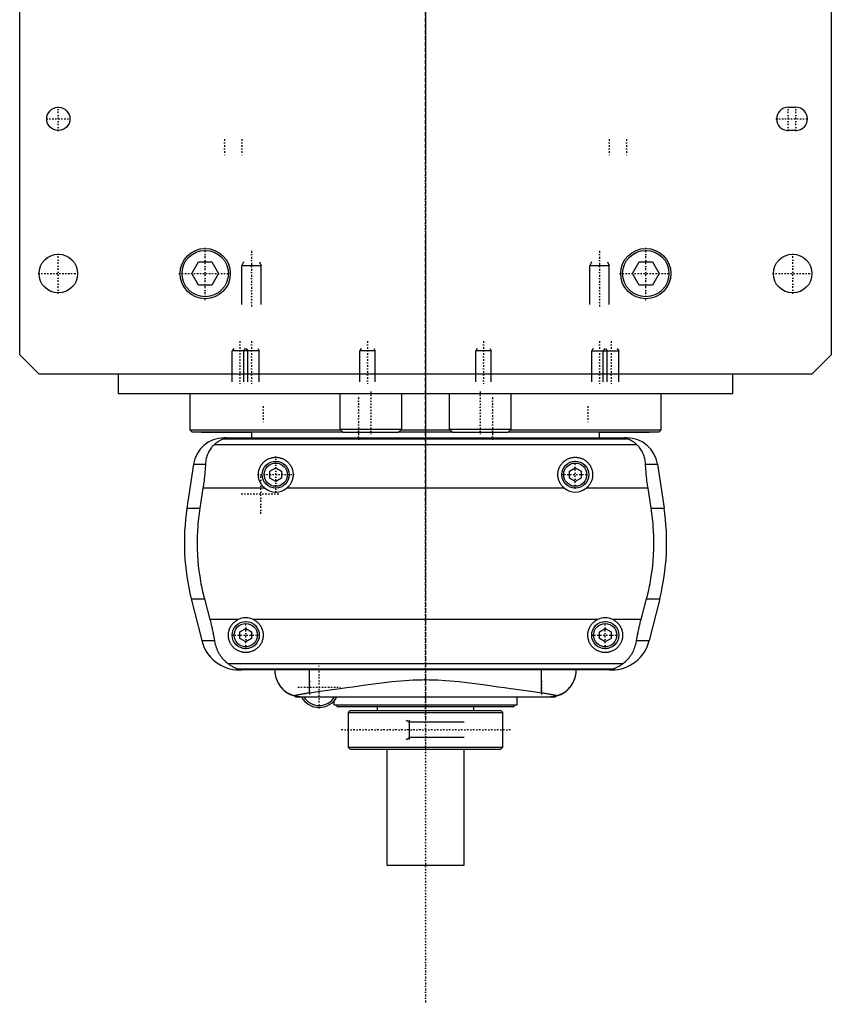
# Model space of a CAD drawing. Extents: x -105 to 105, y -146 to 645.
# Tile 1 of 3: x -105 to 105, y -146 to 108. Entities that reach past the tile are written whole.
import ezdxf

# ---------------------------------------------------------------- set-up
doc = ezdxf.new("R2010")
doc.units = 0
doc.linetypes.add('CENTER', pattern=[1.5, 0.45, -0.5, 0.05, -0.5])
for name, color, linetype in [('AM_0', 7, 'CONTINUOUS'), ('AM_10', 7, 'CONTINUOUS'), ('AM_7', 7, 'CENTER')]:
    doc.layers.add(name, color=color, linetype=linetype)

msp = doc.modelspace()

# ---------------------------------------------------------------- linework, layer by layer
at = {"layer": 'AM_0', "color": 7, "linetype": 'CONTINUOUS'}
for p, q in [((-105, 21.5), (-105, 311.5)), ((105, 311.5), (105, 21.5)), ((93.82, 85.5), (95.82, 85.5)), ((95.82, 79.5), (93.82, 79.5)), ((-60.46, 42.5), (-58.73, 45.5)), ((-58.73, 45.5), (-55.27, 45.5)), ((-55.27, 45.5), (-53.54, 42.5)), ((53.54, 42.5), (55.27, 45.5)), ((55.27, 45.5), (58.73, 45.5)), ((58.73, 45.5), (60.46, 42.5)), ((-58.73, 39.5), (-60.46, 42.5)), ((-53.54, 42.5), (-55.27, 39.5)), ((55.27, 39.5), (53.54, 42.5)), ((60.46, 42.5), (58.73, 39.5)), ((-55.27, 39.5), (-58.73, 39.5)), ((58.73, 39.5), (55.27, 39.5)), ((-100, 16.5), (-105, 21.5)), ((105, 21.5), (100, 16.5)), ((100, 16.5), (-100, 16.5)), ((-79.5, 16.5), (-79.5, 11.5)), ((79.5, 11.5), (79.5, 16.5)), ((-79.5, 11.5), (79.5, 11.5)), ((-61, 11.5), (-61, 2.08)), ((-22.16, 11.5), (-22.16, 2.3)), ((-6.16, 2.3), (-6.16, 11.5)), ((6.16, 11.5), (6.16, 2.3)), ((22.16, 2.3), (22.16, 11.5)), ((61, 2.08), (61, 11.5)), ((-61, 2.08), (-60.5, 1.58)), ((-61, 2.08), (-21.94, 2.08)), ((-60.5, 1.58), (-21.44, 1.58)), ((-58, 1.58), (-58, 1.5)), ((-58, 1.5), (-45.03, 1.5)), ((-52.11, 0), (52.11, 0)), ((-45, 1.58), (-45, 0)), ((-22.16, 2.3), (-21.36, 1.5)), ((-22.16, 2.3), (-6.16, 2.3)), ((-21.36, 1.5), (-6.96, 1.5)), ((-6.96, 1.5), (-6.16, 2.3)), ((-6.88, 1.58), (6.88, 1.58)), ((-6.38, 2.08), (6.38, 2.08)), ((6.16, 2.3), (6.96, 1.5)), ((6.16, 2.3), (22.16, 2.3)), ((6.96, 1.5), (21.36, 1.5)), ((21.36, 1.5), (22.16, 2.3)), ((21.44, 1.58), (60.5, 1.58)), ((21.94, 2.08), (61, 2.08)), ((45, 0), (45, 1.58)), ((45.03, 1.5), (58, 1.5)), ((58, 1.5), (58, 1.58)), ((60.5, 1.58), (61, 2.08)), ((-54.6, -1.69), (54.6, -1.69)), ((-52.38, -0.25), (52.38, -0.25)), ((-60.02, -6.81), (-61.72, -18.16)), ((-60.02, -6.81), (-56.93, -6.81)), ((56.93, -6.81), (60.02, -6.81)), ((60.02, -6.81), (61.72, -18.16)), ((-40.25, -8.63), (-38.75, -7.77)), ((-40.25, -10.37), (-40.25, -8.63)), ((-38.75, -7.77), (-37.25, -8.63)), ((-37.25, -8.63), (-37.25, -10.37)), ((37.25, -8.63), (38.75, -7.77)), ((37.25, -10.37), (37.25, -8.63)), ((38.75, -7.77), (40.25, -8.63)), ((40.25, -8.63), (40.25, -10.37)), ((-38.75, -11.23), (-40.25, -10.37)), ((-37.25, -10.37), (-38.75, -11.23)), ((38.75, -11.23), (37.25, -10.37)), ((40.25, -10.37), (38.75, -11.23)), ((-57.58, -13.03), (-58.39, -18.16)), ((-41.54, -13.03), (-57.58, -13.03)), ((35.96, -13.03), (-35.96, -13.03)), ((57.58, -13.03), (41.54, -13.03)), ((58.39, -18.16), (57.58, -13.03)), ((-61.72, -18.16), (-58.39, -18.16)), ((58.39, -18.16), (61.72, -18.16)), ((-60.6, -41.62), (-57.89, -52.43)), ((-60.6, -41.62), (-57.2, -41.62)), ((-57.2, -41.62), (-55.78, -46.97)), ((55.78, -46.97), (57.2, -41.62)), ((57.2, -41.62), (60.6, -41.62)), ((60.6, -41.62), (57.89, -52.43)), ((-48.5, -46.97), (-55.78, -46.97)), ((44.5, -46.97), (-44.5, -46.97)), ((55.78, -46.97), (48.5, -46.97)), ((-48, -50.13), (-46.5, -49.27)), ((-48, -51.87), (-48, -50.13)), ((-46.5, -49.27), (-45, -50.13)), ((-45, -50.13), (-45, -51.87)), ((45, -50.13), (46.5, -49.27)), ((45, -51.87), (45, -50.13)), ((46.5, -49.27), (48, -50.13)), ((48, -50.13), (48, -51.87)), ((-57.89, -52.43), (-54.6, -52.43)), ((-46.5, -52.73), (-48, -51.87)), ((-45, -51.87), (-46.5, -52.73)), ((46.5, -52.73), (45, -51.87)), ((48, -51.87), (46.5, -52.73)), ((54.6, -52.43), (57.89, -52.43)), ((-51.17, -58.31), (51.17, -58.31)), ((-48.57, -59.75), (48.57, -59.75)), ((48.19, -60), (-48.19, -60)), ((-30.04, -65.9), (-30.04, -60)), ((30.04, -65.9), (30.04, -60)), ((-33.85, -66.75), (-33.6, -67)), ((-33.6, -67), (33.6, -67)), ((-23.7, -68.07), (-23.7, -69)), ((23.7, -69), (23.7, -67)), ((33.6, -67), (33.85, -66.75)), ((-23.7, -69), (23.7, -69)), ((-22.9, -69), (-22.9, -69.5)), ((-22.9, -69.5), (22.9, -69.5)), ((-19.5, -70.5), (-20, -71)), ((-20, -71), (-20, -80)), ((-20, -71), (20, -71)), ((-19.5, -70.5), (19.5, -70.5)), ((-12.5, -69.5), (-12.5, -70.5)), ((12.5, -70.5), (12.5, -69.5)), ((20, -71), (19.5, -70.5)), ((20, -80), (20, -71)), ((22.9, -69.5), (22.9, -69)), ((-20, -80), (-19.5, -80.5)), ((-20, -80), (20, -80)), ((-19.5, -80.5), (19.5, -80.5)), ((-10, -80.5), (-10, -110.5)), ((10, -110.5), (10, -80.5)), ((19.5, -80.5), (20, -80)), ((-10, -110.5), (10, -110.5))]:
    msp.add_line(p, q, dxfattribs=at)
for points in [[(-51.49, 0, 0), (-51.5, 0, 0), (-51.51, 0, 0), (-51.52, 0, 0), (-51.52, 0, 0), (-51.53, 0, 0), (-51.53, 0, 0), (-51.54, 0, 0), (-51.55, 0, 0), (-51.56, 0, 0), (-51.57, 0, 0), (-51.57, 0, 0), (-51.58, 0, 0), (-51.59, 0, 0), (-51.6, 0, 0), (-51.6, 0, 0), (-51.61, 0, 0), (-51.62, 0, 0), (-51.63, 0, 0), (-51.63, 0, 0), (-51.64, 0, 0), (-51.65, 0, 0), (-51.65, 0, 0), (-51.66, 0, 0), (-51.67, 0, 0), (-51.67, 0, 0), (-51.68, 0, 0), (-51.68, 0, 0), (-51.69, 0, 0), (-51.7, 0, 0), (-51.7, 0, 0), (-51.71, 0, 0), (-51.72, 0, 0), (-51.72, 0, 0), (-51.73, 0, 0), (-51.73, 0, 0), (-51.74, 0, 0), (-51.75, 0, 0), (-51.76, 0, 0), (-51.76, -0.01, 0), (-51.77, -0.01, 0), (-51.77, -0.01, 0), (-51.78, -0.01, 0), (-51.78, -0.01, 0), (-51.79, -0.01, 0), (-51.8, -0.01, 0), (-51.8, -0.01, 0), (-51.81, -0.01, 0), (-51.81, -0.01, 0), (-51.82, -0.01, 0), (-51.82, -0.01, 0), (-51.84, -0.01, 0), (-51.87, -0.01, 0), (-51.89, -0.01, 0), (-51.91, -0.01, 0), (-51.93, -0.01, 0), (-51.96, -0.02, 0), (-51.99, -0.02, 0), (-52.01, -0.02, 0), (-52.04, -0.02, 0), (-52.05, -0.03, 0), (-52.06, -0.03, 0), (-52.08, -0.03, 0), (-52.1, -0.03, 0), (-52.1, -0.03, 0), (-52.11, -0.03, 0), (-52.13, -0.04, 0), (-52.15, -0.04, 0), (-52.15, -0.04, 0), (-52.16, -0.04, 0), (-52.17, -0.04, 0), (-52.19, -0.04, 0), (-52.23, -0.05, 0), (-52.3, -0.07, 0), (-52.35, -0.08, 0), (-52.39, -0.1, 0), (-52.41, -0.11, 0), (-52.42, -0.12, 0), (-52.43, -0.13, 0), (-52.45, -0.14, 0), (-52.45, -0.16, 0), (-52.45, -0.17, 0), (-52.45, -0.19, 0), (-52.44, -0.2, 0), (-52.44, -0.21, 0), (-52.43, -0.22, 0), (-52.41, -0.23, 0), (-52.39, -0.25, 0), (-52.38, -0.25, 0)], [(52.38, -0.25, 0), (52.39, -0.25, 0), (52.41, -0.23, 0), (52.43, -0.22, 0), (52.44, -0.21, 0), (52.44, -0.2, 0), (52.45, -0.19, 0), (52.45, -0.17, 0), (52.45, -0.16, 0), (52.45, -0.14, 0), (52.43, -0.13, 0), (52.42, -0.12, 0), (52.41, -0.11, 0), (52.39, -0.1, 0), (52.35, -0.08, 0), (52.3, -0.07, 0), (52.23, -0.05, 0), (52.19, -0.04, 0), (52.17, -0.04, 0), (52.16, -0.04, 0), (52.15, -0.04, 0), (52.15, -0.04, 0), (52.13, -0.04, 0), (52.11, -0.03, 0), (52.1, -0.03, 0), (52.1, -0.03, 0), (52.08, -0.03, 0), (52.06, -0.03, 0), (52.05, -0.03, 0), (52.04, -0.02, 0), (52.01, -0.02, 0), (51.99, -0.02, 0), (51.96, -0.02, 0), (51.93, -0.01, 0), (51.91, -0.01, 0), (51.89, -0.01, 0), (51.87, -0.01, 0), (51.84, -0.01, 0), (51.82, -0.01, 0), (51.82, -0.01, 0), (51.81, -0.01, 0), (51.81, -0.01, 0), (51.8, -0.01, 0), (51.8, -0.01, 0), (51.79, -0.01, 0), (51.78, -0.01, 0), (51.78, -0.01, 0), (51.77, -0.01, 0), (51.77, -0.01, 0), (51.76, -0.01, 0), (51.76, 0, 0), (51.75, 0, 0), (51.74, 0, 0), (51.73, 0, 0), (51.73, 0, 0), (51.72, 0, 0), (51.72, 0, 0), (51.71, 0, 0), (51.7, 0, 0), (51.7, 0, 0), (51.69, 0, 0), (51.68, 0, 0), (51.68, 0, 0), (51.67, 0, 0), (51.67, 0, 0), (51.66, 0, 0), (51.65, 0, 0), (51.65, 0, 0), (51.64, 0, 0), (51.63, 0, 0), (51.63, 0, 0), (51.62, 0, 0), (51.61, 0, 0), (51.6, 0, 0), (51.6, 0, 0), (51.59, 0, 0), (51.58, 0, 0), (51.57, 0, 0), (51.57, 0, 0), (51.56, 0, 0), (51.55, 0, 0), (51.54, 0, 0), (51.53, 0, 0), (51.53, 0, 0), (51.52, 0, 0), (51.52, 0, 0), (51.51, 0, 0), (51.5, 0, 0), (51.49, 0, 0)], [(-54.6, -1.69, 0), (-54.72, -1.8, 0), (-54.94, -2.02, 0), (-55.16, -2.25, 0), (-55.26, -2.37, 0), (-55.36, -2.49, 0), (-55.55, -2.74, 0), (-55.73, -3, 0), (-55.9, -3.27, 0), (-56.06, -3.55, 0), (-56.2, -3.83, 0), (-56.27, -3.98, 0), (-56.33, -4.12, 0), (-56.45, -4.42, 0), (-56.55, -4.72, 0), (-56.65, -5.03, 0), (-56.73, -5.34, 0), (-56.8, -5.66, 0), (-56.82, -5.83, 0), (-56.85, -5.99, 0), (-56.89, -6.32, 0), (-56.92, -6.65, 0), (-56.93, -6.81, 0)], [(-52.38, -0.25, 0), (-52.38, -0.25, 0), (-52.38, -0.26, 0), (-52.38, -0.26, 0), (-52.38, -0.26, 0), (-52.38, -0.26, 0), (-52.38, -0.26, 0), (-52.38, -0.27, 0), (-52.38, -0.27, 0), (-52.38, -0.27, 0), (-52.39, -0.27, 0), (-52.39, -0.28, 0), (-52.39, -0.28, 0), (-52.4, -0.28, 0), (-52.41, -0.28, 0), (-52.41, -0.29, 0), (-52.42, -0.29, 0), (-52.43, -0.3, 0), (-52.43, -0.3, 0), (-52.44, -0.3, 0), (-52.45, -0.31, 0), (-52.46, -0.31, 0), (-52.46, -0.31, 0), (-52.47, -0.32, 0), (-52.48, -0.32, 0), (-52.49, -0.33, 0), (-52.5, -0.33, 0), (-52.5, -0.33, 0), (-52.51, -0.34, 0), (-52.53, -0.34, 0), (-52.54, -0.35, 0), (-52.55, -0.35, 0), (-52.57, -0.36, 0), (-52.57, -0.36, 0), (-52.58, -0.37, 0), (-52.6, -0.37, 0), (-52.61, -0.38, 0), (-52.66, -0.4, 0), (-52.76, -0.45, 0), (-52.88, -0.51, 0), (-53, -0.57, 0), (-53.06, -0.6, 0), (-53.13, -0.64, 0), (-53.27, -0.72, 0), (-53.43, -0.81, 0), (-53.59, -0.91, 0), (-53.76, -1.02, 0), (-53.94, -1.15, 0), (-54.03, -1.21, 0), (-54.12, -1.29, 0), (-54.31, -1.44, 0), (-54.5, -1.6, 0), (-54.6, -1.69, 0)], [(54.6, -1.69, 0), (54.51, -1.61, 0), (54.32, -1.45, 0), (54.14, -1.31, 0), (54.06, -1.24, 0), (53.97, -1.17, 0), (53.8, -1.05, 0), (53.63, -0.94, 0), (53.48, -0.84, 0), (53.33, -0.75, 0), (53.18, -0.67, 0), (53.12, -0.63, 0), (53.05, -0.59, 0), (52.93, -0.53, 0), (52.81, -0.48, 0), (52.7, -0.42, 0), (52.64, -0.4, 0), (52.63, -0.39, 0), (52.61, -0.38, 0), (52.6, -0.38, 0), (52.6, -0.37, 0), (52.58, -0.37, 0), (52.57, -0.36, 0), (52.55, -0.35, 0), (52.54, -0.35, 0), (52.52, -0.34, 0), (52.52, -0.34, 0), (52.51, -0.33, 0), (52.5, -0.33, 0), (52.48, -0.32, 0), (52.48, -0.32, 0), (52.47, -0.32, 0), (52.46, -0.31, 0), (52.45, -0.31, 0), (52.44, -0.3, 0), (52.44, -0.3, 0), (52.43, -0.3, 0), (52.42, -0.29, 0), (52.41, -0.29, 0), (52.4, -0.28, 0), (52.4, -0.28, 0), (52.39, -0.28, 0), (52.39, -0.28, 0), (52.39, -0.27, 0), (52.38, -0.27, 0), (52.38, -0.27, 0), (52.38, -0.26, 0), (52.38, -0.26, 0), (52.38, -0.26, 0), (52.38, -0.26, 0), (52.38, -0.26, 0), (52.38, -0.25, 0), (52.38, -0.25, 0)], [(56.93, -6.81, 0), (56.92, -6.65, 0), (56.89, -6.32, 0), (56.85, -5.99, 0), (56.82, -5.83, 0), (56.8, -5.66, 0), (56.73, -5.34, 0), (56.65, -5.03, 0), (56.55, -4.72, 0), (56.45, -4.42, 0), (56.33, -4.12, 0), (56.27, -3.97, 0), (56.2, -3.83, 0), (56.06, -3.55, 0), (55.9, -3.27, 0), (55.73, -3, 0), (55.55, -2.74, 0), (55.36, -2.49, 0), (55.26, -2.37, 0), (55.16, -2.25, 0), (54.94, -2.02, 0), (54.72, -1.8, 0), (54.6, -1.69, 0)], [(-41.54, -13.03, 0), (-41.62, -12.97, 0), (-41.77, -12.83, 0), (-41.92, -12.69, 0), (-41.99, -12.62, 0), (-42.06, -12.55, 0), (-42.2, -12.39, 0), (-42.33, -12.23, 0), (-42.45, -12.06, 0), (-42.57, -11.89, 0), (-42.67, -11.7, 0), (-42.72, -11.61, 0), (-42.77, -11.52, 0), (-42.86, -11.32, 0), (-42.95, -11.13, 0), (-43.02, -10.93, 0), (-43.08, -10.73, 0), (-43.13, -10.52, 0), (-43.15, -10.42, 0), (-43.18, -10.32, 0), (-43.21, -10.11, 0), (-43.23, -9.91, 0), (-43.24, -9.81, 0), (-43.25, -9.71, 0), (-43.25, -9.51, 0), (-43.25, -9.31, 0), (-43.24, -9.21, 0), (-43.23, -9.11, 0), (-43.21, -8.91, 0), (-43.18, -8.7, 0), (-43.14, -8.5, 0), (-43.09, -8.3, 0), (-43.03, -8.1, 0), (-42.99, -8.01, 0), (-42.96, -7.91, 0), (-42.88, -7.72, 0), (-42.8, -7.53, 0), (-42.7, -7.34, 0), (-42.6, -7.17, 0), (-42.49, -6.99, 0), (-42.43, -6.91, 0), (-42.37, -6.83, 0), (-42.25, -6.67, 0), (-42.12, -6.52, 0), (-41.98, -6.37, 0), (-41.84, -6.23, 0), (-41.7, -6.1, 0), (-41.62, -6.03, 0), (-41.54, -5.97, 0), (-41.38, -5.85, 0), (-41.21, -5.73, 0), (-41.03, -5.62, 0), (-40.85, -5.52, 0), (-40.67, -5.43, 0), (-40.57, -5.38, 0), (-40.47, -5.34, 0), (-40.28, -5.27, 0), (-40.08, -5.2, 0), (-39.87, -5.14, 0), (-39.67, -5.1, 0), (-39.46, -5.06, 0), (-39.36, -5.04, 0), (-39.26, -5.03, 0), (-39.05, -5.01, 0), (-38.85, -5, 0), (-38.75, -5, 0), (-38.65, -5, 0), (-38.45, -5.01, 0), (-38.24, -5.03, 0), (-38.14, -5.04, 0), (-38.04, -5.06, 0), (-37.83, -5.1, 0), (-37.63, -5.14, 0), (-37.42, -5.2, 0), (-37.22, -5.27, 0), (-37.03, -5.34, 0), (-36.93, -5.38, 0), (-36.83, -5.43, 0), (-36.65, -5.52, 0), (-36.47, -5.62, 0), (-36.29, -5.73, 0), (-36.12, -5.85, 0), (-35.96, -5.97, 0), (-35.88, -6.03, 0), (-35.8, -6.1, 0), (-35.66, -6.23, 0), (-35.52, -6.37, 0), (-35.38, -6.52, 0), (-35.25, -6.67, 0), (-35.13, -6.83, 0), (-35.07, -6.91, 0), (-35.01, -6.99, 0), (-34.9, -7.17, 0), (-34.8, -7.34, 0), (-34.7, -7.53, 0), (-34.62, -7.72, 0), (-34.54, -7.91, 0), (-34.51, -8.01, 0), (-34.47, -8.1, 0), (-34.41, -8.3, 0), (-34.36, -8.5, 0), (-34.32, -8.7, 0), (-34.29, -8.91, 0), (-34.27, -9.11, 0), (-34.26, -9.21, 0), (-34.25, -9.31, 0), (-34.25, -9.51, 0), (-34.25, -9.71, 0), (-34.26, -9.81, 0), (-34.27, -9.91, 0), (-34.29, -10.11, 0), (-34.32, -10.32, 0), (-34.35, -10.42, 0), (-34.37, -10.52, 0), (-34.42, -10.73, 0), (-34.48, -10.93, 0), (-34.55, -11.13, 0), (-34.64, -11.32, 0), (-34.73, -11.52, 0), (-34.78, -11.61, 0), (-34.83, -11.7, 0), (-34.93, -11.89, 0), (-35.05, -12.06, 0), (-35.17, -12.23, 0), (-35.3, -12.39, 0), (-35.44, -12.55, 0), (-35.51, -12.62, 0), (-35.58, -12.69, 0), (-35.73, -12.83, 0), (-35.88, -12.97, 0), (-35.96, -13.03, 0)], [(35.96, -13.03, 0), (35.88, -12.97, 0), (35.73, -12.83, 0), (35.58, -12.69, 0), (35.51, -12.62, 0), (35.44, -12.55, 0), (35.3, -12.39, 0), (35.17, -12.23, 0), (35.05, -12.06, 0), (34.93, -11.89, 0), (34.83, -11.7, 0), (34.78, -11.61, 0), (34.73, -11.52, 0), (34.64, -11.32, 0), (34.55, -11.13, 0), (34.48, -10.93, 0), (34.42, -10.73, 0), (34.37, -10.52, 0), (34.35, -10.42, 0), (34.32, -10.32, 0), (34.29, -10.11, 0), (34.27, -9.91, 0), (34.26, -9.81, 0), (34.25, -9.71, 0), (34.25, -9.51, 0), (34.25, -9.31, 0), (34.26, -9.21, 0), (34.27, -9.11, 0), (34.29, -8.91, 0), (34.32, -8.7, 0), (34.36, -8.5, 0), (34.41, -8.3, 0), (34.47, -8.1, 0), (34.51, -8.01, 0), (34.54, -7.91, 0), (34.62, -7.72, 0), (34.7, -7.53, 0), (34.8, -7.34, 0), (34.9, -7.17, 0), (35.01, -6.99, 0), (35.07, -6.91, 0), (35.13, -6.83, 0), (35.25, -6.67, 0), (35.38, -6.52, 0), (35.52, -6.37, 0), (35.66, -6.23, 0), (35.8, -6.1, 0), (35.88, -6.03, 0), (35.96, -5.97, 0), (36.12, -5.85, 0), (36.29, -5.73, 0), (36.47, -5.62, 0), (36.65, -5.52, 0), (36.83, -5.43, 0), (36.93, -5.38, 0), (37.03, -5.34, 0), (37.22, -5.27, 0), (37.42, -5.2, 0), (37.63, -5.14, 0), (37.83, -5.1, 0), (38.04, -5.06, 0), (38.14, -5.04, 0), (38.24, -5.03, 0), (38.45, -5.01, 0), (38.65, -5, 0), (38.75, -5, 0), (38.85, -5, 0), (39.05, -5.01, 0), (39.26, -5.03, 0), (39.36, -5.04, 0), (39.46, -5.06, 0), (39.67, -5.1, 0), (39.87, -5.14, 0), (40.08, -5.2, 0), (40.28, -5.27, 0), (40.47, -5.34, 0), (40.57, -5.38, 0), (40.67, -5.43, 0), (40.85, -5.52, 0), (41.03, -5.62, 0), (41.21, -5.73, 0), (41.38, -5.85, 0), (41.54, -5.97, 0), (41.62, -6.03, 0), (41.7, -6.1, 0), (41.84, -6.23, 0), (41.98, -6.37, 0), (42.12, -6.52, 0), (42.25, -6.67, 0), (42.37, -6.83, 0), (42.43, -6.91, 0), (42.49, -6.99, 0), (42.6, -7.17, 0), (42.7, -7.34, 0), (42.8, -7.53, 0), (42.88, -7.72, 0), (42.96, -7.91, 0), (42.99, -8.01, 0), (43.03, -8.1, 0), (43.09, -8.3, 0), (43.14, -8.5, 0), (43.18, -8.7, 0), (43.21, -8.91, 0), (43.23, -9.11, 0), (43.24, -9.21, 0), (43.25, -9.31, 0), (43.25, -9.51, 0), (43.25, -9.71, 0), (43.24, -9.81, 0), (43.23, -9.91, 0), (43.21, -10.11, 0), (43.18, -10.32, 0), (43.15, -10.42, 0), (43.13, -10.52, 0), (43.08, -10.73, 0), (43.02, -10.93, 0), (42.95, -11.13, 0), (42.86, -11.32, 0), (42.77, -11.52, 0), (42.72, -11.61, 0), (42.67, -11.7, 0), (42.57, -11.89, 0), (42.45, -12.06, 0), (42.33, -12.23, 0), (42.2, -12.39, 0), (42.06, -12.55, 0), (41.99, -12.62, 0), (41.92, -12.69, 0), (41.77, -12.83, 0), (41.62, -12.97, 0), (41.54, -13.03, 0)], [(-56.93, -6.81, 0), (-56.94, -6.99, 0), (-56.96, -7.33, 0), (-56.98, -7.68, 0), (-56.99, -7.85, 0), (-57, -8.03, 0), (-57.03, -8.37, 0), (-57.06, -8.72, 0), (-57.09, -9.07, 0), (-57.12, -9.42, 0), (-57.15, -9.77, 0), (-57.17, -9.94, 0), (-57.19, -10.12, 0), (-57.23, -10.46, 0), (-57.27, -10.81, 0), (-57.31, -11.15, 0), (-57.36, -11.5, 0), (-57.4, -11.84, 0), (-57.43, -12.01, 0), (-57.45, -12.18, 0), (-57.5, -12.52, 0), (-57.55, -12.86, 0), (-57.58, -13.03, 0)], [(57.58, -13.03, 0), (57.55, -12.86, 0), (57.5, -12.52, 0), (57.45, -12.18, 0), (57.43, -12.01, 0), (57.4, -11.84, 0), (57.36, -11.5, 0), (57.31, -11.15, 0), (57.27, -10.81, 0), (57.23, -10.46, 0), (57.19, -10.12, 0), (57.17, -9.94, 0), (57.15, -9.77, 0), (57.12, -9.42, 0), (57.09, -9.07, 0), (57.06, -8.72, 0), (57.03, -8.37, 0), (57, -8.03, 0), (56.99, -7.85, 0), (56.98, -7.68, 0), (56.96, -7.33, 0), (56.94, -6.99, 0), (56.93, -6.81, 0)], [(-58.39, -18.16, 0), (-58.5, -18.82, 0), (-58.67, -20.16, 0), (-58.82, -21.48, 0), (-58.88, -22.14, 0), (-58.94, -22.8, 0), (-59.02, -24.1, 0), (-59.07, -25.38, 0), (-59.09, -26.64, 0), (-59.09, -27.88, 0), (-59.06, -29.15, 0), (-59.03, -29.79, 0), (-58.99, -30.44, 0), (-58.9, -31.75, 0), (-58.78, -33.07, 0), (-58.62, -34.4, 0), (-58.43, -35.73, 0), (-58.21, -37.05, 0), (-58.09, -37.72, 0), (-57.96, -38.38, 0), (-57.68, -39.69, 0), (-57.37, -40.98, 0), (-57.2, -41.62, 0)], [(57.2, -41.62, 0), (57.37, -40.98, 0), (57.68, -39.69, 0), (57.96, -38.38, 0), (58.09, -37.72, 0), (58.21, -37.05, 0), (58.43, -35.73, 0), (58.62, -34.4, 0), (58.78, -33.07, 0), (58.9, -31.75, 0), (58.99, -30.44, 0), (59.03, -29.79, 0), (59.06, -29.15, 0), (59.09, -27.88, 0), (59.09, -26.64, 0), (59.07, -25.38, 0), (59.02, -24.1, 0), (58.94, -22.8, 0), (58.88, -22.14, 0), (58.82, -21.48, 0), (58.67, -20.16, 0), (58.5, -18.82, 0), (58.39, -18.16, 0)], [(-55.78, -46.97, 0), (-55.74, -47.12, 0), (-55.66, -47.42, 0), (-55.58, -47.73, 0), (-55.55, -47.88, 0), (-55.51, -48.03, 0), (-55.44, -48.33, 0), (-55.37, -48.63, 0), (-55.3, -48.92, 0), (-55.23, -49.22, 0), (-55.16, -49.52, 0), (-55.13, -49.68, 0), (-55.1, -49.83, 0), (-55.03, -50.13, 0), (-54.97, -50.44, 0), (-54.91, -50.74, 0), (-54.85, -51.05, 0), (-54.79, -51.35, 0), (-54.76, -51.51, 0), (-54.73, -51.66, 0), (-54.68, -51.97, 0), (-54.63, -52.27, 0), (-54.6, -52.43, 0)], [(-44.5, -46.97, 0), (-44.4, -47.02, 0), (-44.2, -47.13, 0), (-44, -47.26, 0), (-43.91, -47.32, 0), (-43.82, -47.39, 0), (-43.64, -47.53, 0), (-43.47, -47.67, 0), (-43.31, -47.82, 0), (-43.16, -47.98, 0), (-43.02, -48.15, 0), (-42.95, -48.24, 0), (-42.88, -48.33, 0), (-42.75, -48.52, 0), (-42.63, -48.71, 0), (-42.51, -48.91, 0), (-42.41, -49.12, 0), (-42.32, -49.33, 0), (-42.28, -49.44, 0), (-42.24, -49.55, 0), (-42.17, -49.76, 0), (-42.12, -49.99, 0), (-42.09, -50.1, 0), (-42.07, -50.21, 0), (-42.04, -50.43, 0), (-42.01, -50.65, 0), (-42.01, -50.76, 0), (-42, -50.87, 0), (-42, -51.08, 0), (-42.01, -51.3, 0), (-42.03, -51.51, 0), (-42.06, -51.73, 0), (-42.1, -51.95, 0), (-42.13, -52.06, 0), (-42.15, -52.17, 0), (-42.22, -52.38, 0), (-42.29, -52.59, 0), (-42.38, -52.8, 0), (-42.47, -53, 0), (-42.57, -53.2, 0), (-42.63, -53.29, 0), (-42.69, -53.39, 0), (-42.81, -53.57, 0), (-42.94, -53.75, 0), (-43.07, -53.92, 0), (-43.22, -54.08, 0), (-43.37, -54.23, 0), (-43.44, -54.3, 0), (-43.52, -54.37, 0), (-43.69, -54.51, 0), (-43.86, -54.65, 0), (-44.05, -54.77, 0), (-44.24, -54.89, 0), (-44.43, -55, 0), (-44.54, -55.05, 0), (-44.64, -55.1, 0), (-44.85, -55.19, 0), (-45.06, -55.26, 0), (-45.28, -55.33, 0), (-45.5, -55.39, 0), (-45.72, -55.43, 0), (-45.84, -55.45, 0), (-45.95, -55.47, 0), (-46.17, -55.49, 0), (-46.39, -55.5, 0), (-46.5, -55.5, 0), (-46.61, -55.5, 0), (-46.83, -55.49, 0), (-47.05, -55.47, 0), (-47.16, -55.45, 0), (-47.28, -55.43, 0), (-47.5, -55.39, 0), (-47.72, -55.33, 0), (-47.94, -55.26, 0), (-48.15, -55.19, 0), (-48.36, -55.1, 0), (-48.46, -55.05, 0), (-48.57, -55, 0), (-48.76, -54.89, 0), (-48.95, -54.77, 0), (-49.14, -54.65, 0), (-49.31, -54.51, 0), (-49.48, -54.37, 0), (-49.56, -54.3, 0), (-49.63, -54.23, 0), (-49.78, -54.08, 0), (-49.93, -53.92, 0), (-50.06, -53.75, 0), (-50.19, -53.57, 0), (-50.31, -53.39, 0), (-50.37, -53.29, 0), (-50.43, -53.2, 0), (-50.53, -53, 0), (-50.62, -52.8, 0), (-50.71, -52.59, 0), (-50.78, -52.38, 0), (-50.85, -52.17, 0), (-50.87, -52.06, 0), (-50.9, -51.95, 0), (-50.94, -51.73, 0), (-50.97, -51.51, 0), (-50.99, -51.3, 0), (-51, -51.08, 0), (-51, -50.87, 0), (-50.99, -50.76, 0), (-50.99, -50.65, 0), (-50.96, -50.43, 0), (-50.93, -50.21, 0), (-50.91, -50.1, 0), (-50.88, -49.99, 0), (-50.83, -49.76, 0), (-50.76, -49.55, 0), (-50.72, -49.44, 0), (-50.68, -49.33, 0), (-50.59, -49.12, 0), (-50.49, -48.91, 0), (-50.37, -48.71, 0), (-50.25, -48.52, 0), (-50.12, -48.33, 0), (-50.05, -48.24, 0), (-49.98, -48.15, 0), (-49.84, -47.98, 0), (-49.69, -47.82, 0), (-49.53, -47.67, 0), (-49.36, -47.53, 0), (-49.18, -47.39, 0), (-49.09, -47.32, 0), (-49, -47.26, 0), (-48.8, -47.13, 0), (-48.6, -47.02, 0), (-48.5, -46.97, 0)], [(48.5, -46.97, 0), (48.6, -47.02, 0), (48.8, -47.13, 0), (49, -47.26, 0), (49.09, -47.32, 0), (49.18, -47.39, 0), (49.36, -47.53, 0), (49.53, -47.67, 0), (49.69, -47.82, 0), (49.84, -47.98, 0), (49.98, -48.15, 0), (50.05, -48.24, 0), (50.12, -48.33, 0), (50.25, -48.52, 0), (50.37, -48.71, 0), (50.49, -48.91, 0), (50.59, -49.12, 0), (50.68, -49.33, 0), (50.72, -49.44, 0), (50.76, -49.55, 0), (50.83, -49.76, 0), (50.88, -49.99, 0), (50.91, -50.1, 0), (50.93, -50.21, 0), (50.96, -50.43, 0), (50.99, -50.65, 0), (50.99, -50.76, 0), (51, -50.87, 0), (51, -51.08, 0), (50.99, -51.3, 0), (50.97, -51.51, 0), (50.94, -51.73, 0), (50.9, -51.95, 0), (50.87, -52.06, 0), (50.85, -52.17, 0), (50.78, -52.38, 0), (50.71, -52.59, 0), (50.62, -52.8, 0), (50.53, -53, 0), (50.43, -53.2, 0), (50.37, -53.29, 0), (50.31, -53.39, 0), (50.19, -53.57, 0), (50.06, -53.75, 0), (49.93, -53.92, 0), (49.78, -54.08, 0), (49.63, -54.23, 0), (49.56, -54.3, 0), (49.48, -54.37, 0), (49.31, -54.51, 0), (49.14, -54.65, 0), (48.95, -54.77, 0), (48.76, -54.89, 0), (48.57, -55, 0), (48.46, -55.05, 0), (48.36, -55.1, 0), (48.15, -55.19, 0), (47.94, -55.26, 0), (47.72, -55.33, 0), (47.5, -55.39, 0), (47.28, -55.43, 0), (47.16, -55.45, 0), (47.05, -55.47, 0), (46.83, -55.49, 0), (46.61, -55.5, 0), (46.5, -55.5, 0), (46.39, -55.5, 0), (46.17, -55.49, 0), (45.95, -55.47, 0), (45.84, -55.45, 0), (45.72, -55.43, 0), (45.5, -55.39, 0), (45.28, -55.33, 0), (45.06, -55.26, 0), (44.85, -55.19, 0), (44.64, -55.1, 0), (44.54, -55.05, 0), (44.43, -55, 0), (44.24, -54.89, 0), (44.05, -54.77, 0), (43.86, -54.65, 0), (43.69, -54.51, 0), (43.52, -54.37, 0), (43.44, -54.3, 0), (43.37, -54.23, 0), (43.22, -54.08, 0), (43.07, -53.92, 0), (42.94, -53.75, 0), (42.81, -53.57, 0), (42.69, -53.39, 0), (42.63, -53.29, 0), (42.57, -53.2, 0), (42.47, -53, 0), (42.38, -52.8, 0), (42.29, -52.59, 0), (42.22, -52.38, 0), (42.15, -52.17, 0), (42.13, -52.06, 0), (42.1, -51.95, 0), (42.06, -51.73, 0), (42.03, -51.51, 0), (42.01, -51.3, 0), (42, -51.08, 0), (42, -50.87, 0), (42.01, -50.76, 0), (42.01, -50.65, 0), (42.04, -50.43, 0), (42.07, -50.21, 0), (42.09, -50.1, 0), (42.12, -49.99, 0), (42.17, -49.76, 0), (42.24, -49.55, 0), (42.28, -49.44, 0), (42.32, -49.33, 0), (42.41, -49.12, 0), (42.51, -48.91, 0), (42.63, -48.71, 0), (42.75, -48.52, 0), (42.88, -48.33, 0), (42.95, -48.24, 0), (43.02, -48.15, 0), (43.16, -47.98, 0), (43.31, -47.82, 0), (43.47, -47.67, 0), (43.64, -47.53, 0), (43.82, -47.39, 0), (43.91, -47.32, 0), (44, -47.26, 0), (44.2, -47.13, 0), (44.4, -47.02, 0), (44.5, -46.97, 0)], [(54.6, -52.43, 0), (54.63, -52.27, 0), (54.68, -51.97, 0), (54.73, -51.66, 0), (54.76, -51.51, 0), (54.79, -51.35, 0), (54.85, -51.05, 0), (54.91, -50.74, 0), (54.97, -50.44, 0), (55.03, -50.13, 0), (55.1, -49.83, 0), (55.13, -49.68, 0), (55.16, -49.52, 0), (55.23, -49.22, 0), (55.3, -48.92, 0), (55.37, -48.63, 0), (55.44, -48.33, 0), (55.51, -48.03, 0), (55.55, -47.88, 0), (55.58, -47.73, 0), (55.66, -47.42, 0), (55.74, -47.12, 0), (55.78, -46.97, 0)], [(-54.6, -52.43, 0), (-54.57, -52.62, 0), (-54.49, -53.02, 0), (-54.39, -53.4, 0), (-54.34, -53.6, 0), (-54.28, -53.78, 0), (-54.16, -54.16, 0), (-54.02, -54.53, 0), (-53.87, -54.89, 0), (-53.71, -55.24, 0), (-53.53, -55.58, 0), (-53.43, -55.75, 0), (-53.34, -55.91, 0), (-53.13, -56.24, 0), (-52.91, -56.55, 0), (-52.68, -56.85, 0), (-52.44, -57.14, 0), (-52.18, -57.42, 0), (-52.04, -57.56, 0), (-51.91, -57.69, 0), (-51.62, -57.95, 0), (-51.33, -58.19, 0), (-51.17, -58.31, 0)], [(51.17, -58.31, 0), (51.33, -58.19, 0), (51.62, -57.95, 0), (51.91, -57.69, 0), (52.04, -57.56, 0), (52.18, -57.42, 0), (52.44, -57.14, 0), (52.68, -56.85, 0), (52.91, -56.55, 0), (53.13, -56.24, 0), (53.34, -55.91, 0), (53.44, -55.75, 0), (53.53, -55.58, 0), (53.71, -55.24, 0), (53.87, -54.88, 0), (54.02, -54.53, 0), (54.16, -54.16, 0), (54.28, -53.78, 0), (54.34, -53.6, 0), (54.39, -53.4, 0), (54.49, -53.02, 0), (54.57, -52.62, 0), (54.6, -52.43, 0)], [(-51.17, -58.31, 0), (-51.06, -58.39, 0), (-50.84, -58.55, 0), (-50.63, -58.69, 0), (-50.53, -58.76, 0), (-50.43, -58.83, 0), (-50.23, -58.95, 0), (-50.04, -59.06, 0), (-49.85, -59.16, 0), (-49.68, -59.25, 0), (-49.52, -59.33, 0), (-49.44, -59.37, 0), (-49.36, -59.4, 0), (-49.22, -59.46, 0), (-49.09, -59.52, 0), (-48.96, -59.57, 0), (-48.89, -59.6, 0), (-48.88, -59.61, 0), (-48.86, -59.61, 0), (-48.85, -59.62, 0), (-48.84, -59.62, 0), (-48.82, -59.63, 0), (-48.8, -59.64, 0), (-48.78, -59.64, 0), (-48.77, -59.65, 0), (-48.75, -59.66, 0), (-48.74, -59.66, 0), (-48.73, -59.66, 0), (-48.72, -59.67, 0), (-48.7, -59.67, 0), (-48.7, -59.68, 0), (-48.69, -59.68, 0), (-48.68, -59.69, 0), (-48.66, -59.69, 0), (-48.66, -59.69, 0), (-48.65, -59.7, 0), (-48.64, -59.7, 0), (-48.63, -59.71, 0), (-48.62, -59.71, 0), (-48.61, -59.71, 0), (-48.6, -59.72, 0), (-48.59, -59.72, 0), (-48.59, -59.72, 0), (-48.58, -59.73, 0), (-48.58, -59.73, 0), (-48.57, -59.73, 0), (-48.57, -59.74, 0), (-48.57, -59.74, 0), (-48.57, -59.74, 0), (-48.57, -59.74, 0), (-48.57, -59.74, 0), (-48.57, -59.75, 0), (-48.57, -59.75, 0)], [(48.57, -59.75, 0), (48.57, -59.75, 0), (48.57, -59.74, 0), (48.57, -59.74, 0), (48.57, -59.74, 0), (48.57, -59.74, 0), (48.57, -59.74, 0), (48.57, -59.73, 0), (48.58, -59.73, 0), (48.58, -59.73, 0), (48.59, -59.72, 0), (48.59, -59.72, 0), (48.6, -59.72, 0), (48.61, -59.71, 0), (48.62, -59.71, 0), (48.63, -59.71, 0), (48.64, -59.7, 0), (48.65, -59.7, 0), (48.66, -59.69, 0), (48.66, -59.69, 0), (48.68, -59.68, 0), (48.69, -59.68, 0), (48.7, -59.68, 0), (48.71, -59.67, 0), (48.72, -59.67, 0), (48.74, -59.66, 0), (48.74, -59.66, 0), (48.75, -59.65, 0), (48.77, -59.65, 0), (48.79, -59.64, 0), (48.8, -59.63, 0), (48.82, -59.63, 0), (48.84, -59.62, 0), (48.85, -59.62, 0), (48.86, -59.61, 0), (48.88, -59.6, 0), (48.9, -59.6, 0), (48.97, -59.57, 0), (49.1, -59.52, 0), (49.23, -59.46, 0), (49.38, -59.39, 0), (49.46, -59.36, 0), (49.54, -59.32, 0), (49.71, -59.23, 0), (49.9, -59.14, 0), (50.09, -59.03, 0), (50.28, -58.92, 0), (50.48, -58.79, 0), (50.58, -58.73, 0), (50.68, -58.66, 0), (50.88, -58.53, 0), (51.07, -58.38, 0), (51.17, -58.31, 0)], [(-48.57, -59.75, 0), (-48.58, -59.75, 0), (-48.6, -59.77, 0), (-48.62, -59.78, 0), (-48.62, -59.79, 0), (-48.63, -59.8, 0), (-48.63, -59.81, 0), (-48.63, -59.83, 0), (-48.63, -59.84, 0), (-48.62, -59.86, 0), (-48.6, -59.87, 0), (-48.58, -59.88, 0), (-48.57, -59.89, 0), (-48.54, -59.9, 0), (-48.49, -59.92, 0), (-48.43, -59.93, 0), (-48.35, -59.95, 0), (-48.3, -59.96, 0), (-48.28, -59.96, 0), (-48.27, -59.96, 0), (-48.26, -59.96, 0), (-48.25, -59.96, 0), (-48.23, -59.97, 0), (-48.21, -59.97, 0), (-48.2, -59.97, 0), (-48.19, -59.97, 0), (-48.16, -59.97, 0), (-48.14, -59.98, 0), (-48.13, -59.98, 0), (-48.11, -59.98, 0), (-48.09, -59.98, 0), (-48.06, -59.98, 0), (-48.03, -59.98, 0), (-48, -59.99, 0), (-47.97, -59.99, 0), (-47.95, -59.99, 0), (-47.93, -59.99, 0), (-47.91, -59.99, 0), (-47.9, -59.99, 0), (-47.9, -59.99, 0), (-47.89, -59.99, 0), (-47.89, -59.99, 0), (-47.88, -59.99, 0), (-47.88, -59.99, 0), (-47.87, -59.99, 0), (-47.86, -59.99, 0), (-47.86, -59.99, 0), (-47.85, -59.99, 0), (-47.85, -59.99, 0), (-47.84, -59.99, 0), (-47.83, -59.99, 0), (-47.83, -59.99, 0), (-47.82, -60, 0), (-47.81, -60, 0), (-47.81, -60, 0), (-47.81, -60, 0), (-47.8, -60, 0), (-47.79, -60, 0), (-47.78, -60, 0), (-47.78, -60, 0), (-47.77, -60, 0), (-47.76, -60, 0), (-47.76, -60, 0), (-47.75, -60, 0), (-47.74, -60, 0), (-47.73, -60, 0), (-47.73, -60, 0), (-47.72, -60, 0), (-47.71, -60, 0), (-47.71, -60, 0), (-47.7, -60, 0), (-47.69, -60, 0), (-47.69, -60, 0), (-47.68, -60, 0), (-47.67, -60, 0), (-47.67, -60, 0), (-47.66, -60, 0), (-47.66, -60, 0), (-47.65, -60, 0), (-47.64, -60, 0), (-47.63, -60, 0), (-47.62, -60, 0), (-47.61, -60, 0), (-47.61, -60, 0), (-47.6, -60, 0), (-47.59, -60, 0), (-47.58, -60, 0), (-47.57, -60, 0), (-47.57, -60, 0), (-47.56, -60, 0), (-47.55, -60, 0), (-47.55, -60, 0), (-47.54, -60, 0), (-47.53, -60, 0), (-47.52, -60, 0)], [(-39, -60, 0), (-39, -60.21, 0), (-38.97, -60.64, 0), (-38.92, -61.08, 0), (-38.88, -61.3, 0), (-38.83, -61.52, 0), (-38.72, -61.96, 0), (-38.58, -62.4, 0), (-38.4, -62.83, 0), (-38.2, -63.25, 0), (-37.96, -63.67, 0), (-37.83, -63.87, 0), (-37.7, -64.07, 0), (-37.4, -64.46, 0), (-37.07, -64.83, 0), (-36.71, -65.18, 0), (-36.32, -65.51, 0), (-35.91, -65.81, 0), (-35.69, -65.95, 0), (-35.46, -66.08, 0), (-34.99, -66.33, 0), (-34.48, -66.55, 0), (-34.2, -66.65, 0)], [(-39, -60, 0), (-39, -60.18, 0), (-38.98, -60.56, 0), (-38.94, -60.93, 0), (-38.91, -61.12, 0), (-38.88, -61.31, 0), (-38.79, -61.69, 0), (-38.69, -62.07, 0), (-38.56, -62.45, 0), (-38.41, -62.82, 0), (-38.23, -63.19, 0), (-38.14, -63.37, 0), (-38.03, -63.55, 0), (-37.81, -63.9, 0), (-37.57, -64.24, 0), (-37.3, -64.57, 0), (-37.01, -64.89, 0), (-36.7, -65.19, 0), (-36.53, -65.33, 0), (-36.36, -65.47, 0), (-36.01, -65.74, 0), (-35.63, -65.98, 0), (-35.44, -66.1, 0)], [(34.2, -66.65, 0), (34.48, -66.55, 0), (34.99, -66.33, 0), (35.46, -66.08, 0), (35.69, -65.95, 0), (35.91, -65.81, 0), (36.32, -65.51, 0), (36.71, -65.18, 0), (37.07, -64.83, 0), (37.4, -64.46, 0), (37.7, -64.07, 0), (37.83, -63.87, 0), (37.96, -63.67, 0), (38.2, -63.25, 0), (38.4, -62.83, 0), (38.58, -62.4, 0), (38.72, -61.96, 0), (38.83, -61.52, 0), (38.88, -61.3, 0), (38.92, -61.08, 0), (38.97, -60.64, 0), (39, -60.21, 0), (39, -60, 0)], [(35.44, -66.1, 0), (35.63, -65.98, 0), (36.01, -65.74, 0), (36.36, -65.47, 0), (36.53, -65.33, 0), (36.7, -65.19, 0), (37.01, -64.89, 0), (37.3, -64.57, 0), (37.57, -64.24, 0), (37.81, -63.9, 0), (38.03, -63.55, 0), (38.14, -63.37, 0), (38.23, -63.19, 0), (38.41, -62.82, 0), (38.56, -62.45, 0), (38.69, -62.07, 0), (38.79, -61.69, 0), (38.88, -61.31, 0), (38.91, -61.12, 0), (38.94, -60.93, 0), (38.98, -60.56, 0), (39, -60.18, 0), (39, -60, 0)], [(47.52, -60, 0), (47.53, -60, 0), (47.54, -60, 0), (47.55, -60, 0), (47.55, -60, 0), (47.56, -60, 0), (47.57, -60, 0), (47.57, -60, 0), (47.58, -60, 0), (47.59, -60, 0), (47.6, -60, 0), (47.61, -60, 0), (47.61, -60, 0), (47.62, -60, 0), (47.63, -60, 0), (47.64, -60, 0), (47.65, -60, 0), (47.66, -60, 0), (47.66, -60, 0), (47.67, -60, 0), (47.67, -60, 0), (47.68, -60, 0), (47.69, -60, 0), (47.69, -60, 0), (47.7, -60, 0), (47.71, -60, 0), (47.71, -60, 0), (47.72, -60, 0), (47.73, -60, 0), (47.73, -60, 0), (47.74, -60, 0), (47.75, -60, 0), (47.76, -60, 0), (47.76, -60, 0), (47.77, -60, 0), (47.78, -60, 0), (47.78, -60, 0), (47.79, -60, 0), (47.8, -60, 0), (47.81, -60, 0), (47.81, -60, 0), (47.81, -60, 0), (47.82, -60, 0), (47.83, -59.99, 0), (47.83, -59.99, 0), (47.84, -59.99, 0), (47.85, -59.99, 0), (47.85, -59.99, 0), (47.86, -59.99, 0), (47.86, -59.99, 0), (47.87, -59.99, 0), (47.89, -59.99, 0), (47.93, -59.99, 0), (47.95, -59.99, 0), (47.97, -59.99, 0), (48, -59.99, 0), (48.03, -59.98, 0), (48.06, -59.98, 0), (48.09, -59.98, 0), (48.11, -59.98, 0), (48.13, -59.98, 0), (48.14, -59.98, 0), (48.16, -59.97, 0), (48.19, -59.97, 0), (48.2, -59.97, 0), (48.21, -59.97, 0), (48.23, -59.97, 0), (48.25, -59.96, 0), (48.26, -59.96, 0), (48.27, -59.96, 0), (48.28, -59.96, 0), (48.3, -59.96, 0), (48.35, -59.95, 0), (48.43, -59.93, 0), (48.49, -59.92, 0), (48.54, -59.9, 0), (48.57, -59.89, 0), (48.58, -59.88, 0), (48.6, -59.87, 0), (48.62, -59.86, 0), (48.63, -59.84, 0), (48.63, -59.83, 0), (48.63, -59.81, 0), (48.63, -59.8, 0), (48.62, -59.79, 0), (48.62, -59.78, 0), (48.6, -59.77, 0), (48.58, -59.75, 0), (48.57, -59.75, 0)], [(-30.04, -65.9, 0), (-28.5, -65.7, 0), (-25.34, -65.27, 0), (-22.12, -64.81, 0), (-20.48, -64.58, 0), (-18.83, -64.34, 0), (-15.49, -63.86, 0), (-12.11, -63.41, 0), (-8.69, -63.02, 0), (-5.23, -62.71, 0), (-3.2, -62.59, 0), (-2.63, -62.56, 0), (-2.05, -62.54, 0), (-1.76, -62.54, 0), (-1.47, -62.53, 0), (-0.89, -62.52, 0), (-0.31, -62.51, 0), (-0.02, -62.51, 0), (0.27, -62.51, 0), (0.86, -62.52, 0), (1.44, -62.53, 0), (1.73, -62.53, 0), (2.02, -62.54, 0), (2.6, -62.56, 0), (3.18, -62.59, 0), (5.21, -62.71, 0), (8.67, -63.01, 0), (12.1, -63.41, 0), (15.49, -63.86, 0), (18.83, -64.34, 0), (20.48, -64.58, 0), (22.12, -64.81, 0), (25.35, -65.27, 0), (28.5, -65.7, 0), (30.04, -65.9, 0)], [(-34.3, -66.61, 0), (-34.49, -66.54, 0), (-34.88, -66.38, 0), (-35.25, -66.2, 0), (-35.44, -66.1, 0)], [(-34.2, -66.65, 0), (-34.1, -66.63, 0), (-33.89, -66.59, 0), (-33.68, -66.54, 0), (-33.58, -66.52, 0), (-33.47, -66.5, 0), (-33.26, -66.46, 0), (-33.04, -66.41, 0), (-32.82, -66.37, 0), (-32.59, -66.32, 0), (-32.36, -66.28, 0), (-32.25, -66.26, 0), (-32.13, -66.24, 0), (-31.9, -66.19, 0), (-31.66, -66.15, 0), (-31.42, -66.11, 0), (-31.17, -66.07, 0), (-30.93, -66.03, 0), (-30.8, -66.01, 0), (-30.68, -65.99, 0), (-30.43, -65.96, 0), (-30.17, -65.92, 0), (-30.04, -65.9, 0)], [(30.04, -65.9, 0), (30.17, -65.92, 0), (30.43, -65.96, 0), (30.68, -65.99, 0), (30.81, -66.01, 0), (30.94, -66.03, 0), (31.18, -66.07, 0), (31.43, -66.11, 0), (31.67, -66.15, 0), (31.91, -66.2, 0), (32.14, -66.24, 0), (32.26, -66.26, 0), (32.37, -66.28, 0), (32.6, -66.33, 0), (32.82, -66.37, 0), (33.05, -66.41, 0), (33.26, -66.46, 0), (33.48, -66.5, 0), (33.58, -66.52, 0), (33.69, -66.54, 0), (33.89, -66.59, 0), (34.1, -66.63, 0), (34.2, -66.65, 0)], [(35.44, -66.1, 0), (35.25, -66.2, 0), (34.88, -66.38, 0), (34.49, -66.54, 0), (34.3, -66.61, 0)], [(-33.85, -66.75, 0), (-33.87, -66.74, 0), (-33.92, -66.73, 0), (-33.97, -66.72, 0), (-33.99, -66.71, 0), (-34.01, -66.71, 0), (-34.05, -66.69, 0), (-34.08, -66.68, 0), (-34.12, -66.67, 0), (-34.15, -66.66, 0), (-34.18, -66.65, 0), (-34.19, -66.65, 0), (-34.2, -66.65, 0), (-34.22, -66.64, 0), (-34.24, -66.63, 0), (-34.26, -66.63, 0), (-34.27, -66.62, 0), (-34.28, -66.62, 0), (-34.29, -66.62, 0), (-34.29, -66.61, 0), (-34.3, -66.61, 0), (-34.3, -66.61, 0), (-34.3, -66.61, 0)], [(-32.38, -66.99, 0), (-32.43, -66.99, 0), (-32.53, -66.98, 0), (-32.63, -66.97, 0), (-32.68, -66.97, 0), (-32.73, -66.96, 0), (-32.84, -66.95, 0), (-32.94, -66.94, 0), (-33.04, -66.92, 0), (-33.14, -66.91, 0), (-33.24, -66.89, 0), (-33.29, -66.88, 0), (-33.34, -66.87, 0), (-33.45, -66.85, 0), (-33.55, -66.83, 0), (-33.65, -66.8, 0), (-33.75, -66.78, 0), (-33.85, -66.75, 0), (-33.9, -66.74, 0), (-33.95, -66.72, 0), (-34.05, -66.69, 0), (-34.15, -66.66, 0), (-34.2, -66.65, 0)], [(-33.85, -66.75, 0), (-33.91, -66.74, 0), (-34.02, -66.7, 0), (-34.14, -66.67, 0), (-34.19, -66.65, 0)], [(-32.38, -66.99, 0), (-32.3, -66.99, 0), (-32.15, -66.99, 0), (-32, -66.99, 0), (-31.92, -66.98, 0), (-31.84, -66.98, 0), (-31.68, -66.98, 0), (-31.51, -66.98, 0), (-31.35, -66.98, 0), (-31.18, -66.98, 0), (-31.01, -66.98, 0), (-30.92, -66.98, 0), (-30.84, -66.99, 0), (-30.66, -66.99, 0), (-30.49, -66.99, 0), (-30.31, -66.99, 0), (-30.13, -66.99, 0), (-29.96, -67, 0), (-29.87, -67, 0), (-29.78, -67, 0), (-29.61, -67, 0), (-29.43, -67, 0), (-29.34, -67, 0)], [(29.34, -67, 0), (29.43, -67, 0), (29.61, -67, 0), (29.78, -67, 0), (29.87, -67, 0), (29.96, -67, 0), (30.13, -66.99, 0), (30.31, -66.99, 0), (30.49, -66.99, 0), (30.66, -66.99, 0), (30.83, -66.99, 0), (30.92, -66.98, 0), (31.01, -66.98, 0), (31.18, -66.98, 0), (31.35, -66.98, 0), (31.51, -66.98, 0), (31.68, -66.98, 0), (31.84, -66.98, 0), (31.92, -66.98, 0), (32, -66.99, 0), (32.15, -66.99, 0), (32.3, -66.99, 0), (32.38, -66.99, 0)], [(34.2, -66.65, 0), (34.15, -66.66, 0), (34.05, -66.69, 0), (33.95, -66.72, 0), (33.9, -66.74, 0), (33.85, -66.75, 0), (33.75, -66.78, 0), (33.65, -66.8, 0), (33.55, -66.83, 0), (33.45, -66.85, 0), (33.34, -66.87, 0), (33.29, -66.88, 0), (33.24, -66.89, 0), (33.14, -66.91, 0), (33.04, -66.92, 0), (32.94, -66.94, 0), (32.84, -66.95, 0), (32.73, -66.96, 0), (32.68, -66.97, 0), (32.63, -66.97, 0), (32.53, -66.98, 0), (32.43, -66.99, 0), (32.38, -66.99, 0)], [(34.24, -66.63, 0), (34.17, -66.65, 0), (34.04, -66.7, 0), (33.91, -66.73, 0), (33.85, -66.75, 0)]]:
    msp.add_polyline3d(points, dxfattribs=at)
for centre, radius in [((-95, 82.5), 3), ((-57, 42.5), 6.5), ((-57, 42.5), 6), ((57, 42.5), 6.5), ((57, 42.5), 6), ((-95, 42.5), 5), ((95, 42.5), 5), ((-38.75, -9.5), 3.5), ((-38.75, -9.5), 3), ((38.75, -9.5), 3.5), ((38.75, -9.5), 3), ((-46.5, -51), 3.5), ((-46.5, -51), 3), ((46.5, -51), 3.5), ((46.5, -51), 3)]:
    msp.add_circle(centre, radius, dxfattribs=at)
for centre, radius, start, end in [((93.82, 82.5), 3, 90, 270), ((95.82, 82.5), 3, 270, 90), ((-52.11, -8), 8, 90, 171.467), ((52.11, -8), 8, 8.533, 90), ((-38.75, -9.5), 4.5, 231.7104, 308.2896), ((38.75, -9.5), 4.5, 231.7104, 308.2896), ((-2.39, -27.06), 60, 171.467, 194.0378), ((2.39, -27.06), 60, 345.9622, 8.533), ((-46.5, -51), 4.5, 63.6372, 116.3628), ((46.5, -51), 4.5, 63.6372, 116.3628), ((-48.19, -50), 10, 194.0378, 270), ((48.19, -50), 10, 270, 345.9622), ((-27.5, -64.45), 5.25, 209.0593, 330.9407), ((-27.5, -64.45), 4.75, 212.4689, 327.5311)]:
    msp.add_arc(centre, radius, start, end, dxfattribs=at)
at = {"layer": 'AM_10', "color": 7, "linetype": 'CONTINUOUS'}
for p, q in [((-47.07, 45.5), (-47.5, 44.5)), ((-42.5, 44.5), (-47.5, 44.5)), ((-47.5, 34.5), (-47.5, 44.5)), ((-42.93, 45.5), (-42.5, 44.5)), ((-42.5, 34.5), (-42.5, 44.5)), ((42.93, 45.5), (42.5, 44.5)), ((47.5, 44.5), (42.5, 44.5)), ((42.5, 34.5), (42.5, 44.5)), ((47.07, 45.5), (47.5, 44.5)), ((47.5, 34.5), (47.5, 44.5)), ((-49.62, 23.16), (-50, 22.5)), ((-46.62, 23.16), (-47, 22.5)), ((-46.38, 23.16), (-46, 22.5)), ((-43.38, 23.16), (-43, 22.5)), ((-16.62, 23.16), (-17, 22.5)), ((-13.38, 23.16), (-13, 22.5)), ((13.38, 23.16), (13, 22.5)), ((16.62, 23.16), (17, 22.5)), ((43.38, 23.16), (43, 22.5)), ((46.38, 23.16), (46, 22.5)), ((46.62, 23.16), (47, 22.5)), ((49.62, 23.16), (50, 22.5)), ((-50, 14.5), (-50, 22.5)), ((-43, 22.5), (-50, 22.5)), ((-47, 14.5), (-47, 22.5)), ((-46, 14.5), (-46, 22.5)), ((-43, 14.5), (-43, 22.5)), ((-13, 22.5), (-17, 22.5)), ((-17, 14.5), (-17, 22.5)), ((-13, 14.5), (-13, 22.5)), ((17, 22.5), (13, 22.5)), ((13, 14.5), (13, 22.5)), ((17, 14.5), (17, 22.5)), ((43, 14.5), (43, 22.5)), ((43, 22.5), (50, 22.5)), ((46, 14.5), (46, 22.5)), ((47, 14.5), (47, 22.5)), ((50, 14.5), (50, 22.5)), ((-5, -73), (-4.15, -73.49)), ((-4.15, -78), (-4.15, -73)), ((10, -73.49), (-4.15, -73.49)), ((-5, -78), (-4.15, -77.51)), ((10, -77.51), (-4.15, -77.51))]:
    msp.add_line(p, q, dxfattribs=at)
at = {"layer": 'AM_7', "color": 4, "linetype": 'CENTER'}
for p, q in [((0, 644.98), (0, -146.47)), ((0, 352.43), (0, -16.93)), ((0, 242.7), (0, -37.19)), ((-95, 79.35), (-95, 85.65)), ((93.82, 79.35), (93.82, 85.65)), ((95.82, 79.35), (95.82, 85.65)), ((-98.15, 82.5), (-91.85, 82.5)), ((90.67, 82.5), (98.97, 82.5)), ((-52, 77.25), (-52, 72.85)), ((-47.5, 77.25), (-47.5, 72.85)), ((47.5, 77.25), (47.5, 72.85)), ((52, 77.25), (52, 72.85)), ((-57, 35.67), (-57, 49.33)), ((57, 35.67), (57, 49.33)), ((-95, 37.25), (-95, 47.75)), ((-45, 48.35), (-45, 33.84)), ((45, 48.35), (45, 33.84)), ((95, 37.25), (95, 47.75)), ((-100.25, 42.5), (-89.75, 42.5)), ((-63.83, 42.5), (-50.17, 42.5)), ((50.17, 42.5), (63.83, 42.5)), ((89.75, 42.5), (100.25, 42.5)), ((-48, 25), (-48, 14)), ((-45, 25), (-45, 14)), ((-15, 25), (-15, 14)), ((15, 25), (15, 14)), ((45, 25), (45, 14)), ((48, 25), (48, 14)), ((0, 20.48), (0, -81.35)), ((-17.34, 10.5), (-17.34, -0.5)), ((-14.16, 12), (-14.16, 1)), ((14.16, 12), (14.16, 1)), ((17.34, 10.5), (17.34, -0.5)), ((-42, 8.2), (-42, 3.8)), ((42, 8.2), (42, 3.8)), ((-38.75, -14.22), (-38.75, -4.77)), ((0, -5.4), (0, -73.6)), ((0, -6.95), (0, -41.05)), ((38.75, -13.18), (38.75, -5.82)), ((-43.48, -9.5), (-34.02, -9.5)), ((-42.58, -19.59), (-42.58, -9.41)), ((35.08, -9.5), (42.42, -9.5)), ((-47.67, -14.5), (-37.48, -14.5)), ((-46.5, -54.67), (-46.5, -47.33)), ((46.5, -54.67), (46.5, -47.33)), ((-50.17, -51), (-42.83, -51)), ((42.83, -51), (50.17, -51)), ((-27.5, -69.96), (-27.5, -58.94)), ((-30, -62.8), (-30, -67.2)), ((30, -62.8), (30, -67.2)), ((-33.01, -64.45), (-21.99, -64.45)), ((22, -75.5), (-22, -75.5))]:
    msp.add_line(p, q, dxfattribs=at)

doc.saveas('drawing.dxf')
